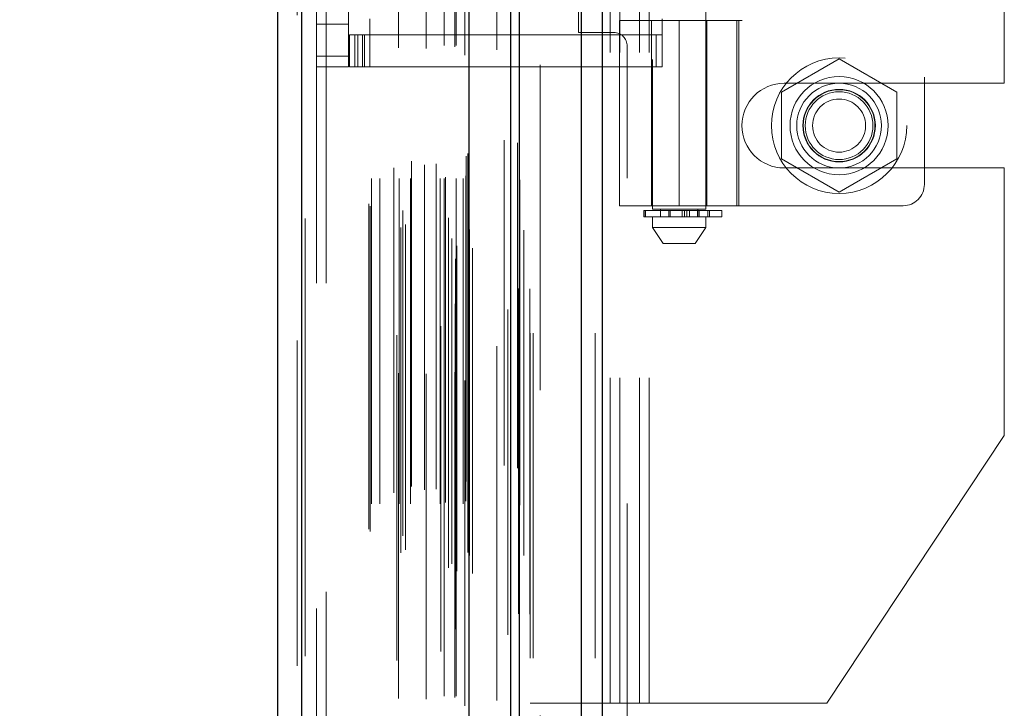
# Model space of a CAD drawing. Header units: inches. Extents: x 0.2 to 10.8, y 0.2 to 8.2.
# Tile 83 of 112: x 5.933 to 6.236, y 4.354 to 4.566. Entities that reach past the tile are written whole.
import ezdxf

# ---------------------------------------------------------------- set-up
doc = ezdxf.new("R2010")
doc.units = ezdxf.units.IN
doc.header["$MEASUREMENT"] = 0
doc.linetypes.add('HIDDEN', pattern=[0.075, 0.05, -0.025])
doc.layers.add('DIMENSIONS', color=140, linetype='Continuous')
doc.styles.add('SLDTEXTSTYLE0', font='TXT', dxfattribs={"width": 0.7})
doc.dimstyles.new('SLDDIMSTYLE0', dxfattribs={"dimtxt": 0.084961, "dimasz": 0.13, "dimexe": 0, "dimexo": 0.0625, "dimgap": 0.02124, "dimtad": 0, "dimtih": 1, "dimtoh": 1, "dimlfac": 12, "dimrnd": 1e-09, "dimzin": 12, "dimdsep": 46, "dimtxsty": 'SLDTEXTSTYLE0', "dimsah": 1, "dimcen": 0.09, "dimadec": 0, "dimazin": 3, "dimtfac": 1, "dimtofl": 0, "dimtmove": 0, "dimatfit": 3, "dimfxl": 0, "dimfrac": 2, "dimtolj": 1, "dimtzin": 12, "dimarcsym": 0})

# ---------------------------------------------------------------- blocks, each defined once
blk = doc.blocks.new('_D_22')
at = {"layer": 'DIMENSIONS'}
for p, q in [((6.06446, 4.90783), (5.59472, 4.90783)), ((5.71972, 4.90783), (5.71972, 4.33897)), ((5.55815, 4.18492), (5.52962, 4.18492)), ((5.52962, 4.18492), (5.52962, 4.04989)), ((5.8813, 4.18492), (5.90983, 4.18492)), ((5.90983, 4.18492), (5.90983, 4.04989)), ((5.52962, 4.04989), (5.55815, 4.04989)), ((5.90983, 4.04989), (5.8813, 4.04989)), ((5.71972, 3.3675), (5.71972, 4.03087)), ((6.06446, 3.3675), (5.59472, 3.3675))]:
    blk.add_line(p, q, dxfattribs=at)
for points in [[(5.71972, 4.90783), (5.69972, 4.77783), (5.73972, 4.77783)], [(5.71972, 3.3675), (5.73972, 3.4975), (5.69972, 3.4975)]]:
    blk.add_solid(points, dxfattribs=at)
at = {"layer": 'DIMENSIONS', "char_height": 0.083333, "attachment_point": 1, "style": 'SLDTEXTSTYLE0'}
for s, insert in [('18.48', (5.55815, 4.31136)), ('469.5', (5.55815, 4.15731))]:
    blk.add_mtext(s, dxfattribs=dict(at, insert=insert))
blk = doc.blocks.new('_D_23')
at = {"layer": 'DIMENSIONS'}
for p, q in [((6.03387, 5.02308), (5.12112, 5.02308)), ((5.24612, 5.02308), (5.24612, 4.39453)), ((5.08455, 4.26439), (5.05602, 4.26439)), ((5.05602, 4.26439), (5.05602, 4.12936)), ((5.40769, 4.26439), (5.43622, 4.26439)), ((5.43622, 4.26439), (5.43622, 4.12936)), ((5.05602, 4.12936), (5.08455, 4.12936)), ((5.43622, 4.12936), (5.40769, 4.12936)), ((5.24612, 3.25216), (5.24612, 3.97531)), ((6.03387, 3.25216), (5.12112, 3.25216))]:
    blk.add_line(p, q, dxfattribs=at)
for points in [[(5.24612, 5.02308), (5.22612, 4.89308), (5.26612, 4.89308)], [(5.24612, 3.25216), (5.26612, 3.38216), (5.22612, 3.38216)]]:
    blk.add_solid(points, dxfattribs=at)
at = {"layer": 'DIMENSIONS', "char_height": 0.083333, "attachment_point": 1, "style": 'SLDTEXTSTYLE0'}
for s, insert in [('21.25', (5.08455, 4.39084)), ('539.8', (5.08455, 4.23679)), ('OPENING', (4.98408, 4.08274))]:
    blk.add_mtext(s, dxfattribs=dict(at, insert=insert))

msp = doc.modelspace()

# ---------------------------------------------------------------- linework, layer by layer
at = {"color": 7, "linetype": 'Continuous', "lineweight": 25}
for p, q in [((6.1055862, 3.1697457), (6.1055862, 5.1143949)), ((6.1119501, 5.1155752), (6.1119501, 3.1697457)), ((6.0838742, 3.1697457), (6.0838742, 5.1051624)), ((6.0865102, 3.1697457), (6.0865102, 5.1054213)), ((6.0710711, 3.1958502), (6.0710711, 5.0794582)), ((6.0195502, 3.2049347), (6.0195502, 5.0703737)), ((6.012113, 5.0674286), (6.012113, 3.2078798))]:
    msp.add_line(p, q, dxfattribs=at)
at = {"color": 7, "linetype": 'HIDDEN', "lineweight": 18}
for p, q in [((6.1055862, 3.1697457), (6.1055862, 5.1143949)), ((6.1098288, 3.1697457), (6.1098288, 5.1143949)), ((6.1098288, 3.1697457), (6.1098288, 5.1143949)), ((6.1119501, 5.1155752), (6.1119501, 3.1697457)), ((6.1119501, 3.1697457), (6.1119501, 5.1155752)), ((6.1119501, 3.1697457), (6.1119501, 5.1155752)), ((6.0865102, 3.1697457), (6.0865102, 5.1054213)), ((6.0898742, 3.1697457), (6.0898742, 5.1051624)), ((6.0907529, 3.1697457), (6.0907529, 5.1054213)), ((6.0907529, 3.1697457), (6.0907529, 5.1054213)), ((6.086256, 3.1833798), (6.086256, 5.0919286)), ((6.0668456, 3.1925161), (6.0668456, 5.0827923)), ((6.0668456, 3.1925161), (6.0668456, 5.0827923)), ((6.0647079, 3.1975848), (6.0647079, 5.0777236)), ((6.0667613, 5.0786983), (6.0667613, 3.1966101)), ((6.0672709, 3.1965202), (6.0672709, 5.0787882)), ((6.072113, 3.1958502), (6.072113, 5.0794582)), ((6.0657002, 3.1988396), (6.0657002, 5.0765068)), ((6.0830008, 5.0769749), (6.0830008, 3.1983385)), ((6.0830008, 5.0769733), (6.0830008, 3.1983469)), ((6.0500333, 3.2021485), (6.0500333, 5.0731599)), ((6.0514649, 3.2030726), (6.0514649, 5.0722317)), ((6.06231, 5.0718191), (6.06231, 3.2034974)), ((6.0706951, 3.2022981), (6.0706951, 5.0730103)), ((6.0706951, 3.2022981), (6.0706951, 5.0730103)), ((6.0711466, 3.2013345), (6.0711466, 5.0739739)), ((6.0711734, 3.2015442), (6.0711734, 5.0737642)), ((6.0195502, 5.0703737), (6.0195502, 3.2049347)), ((6.0205921, 3.2049347), (6.0205921, 5.0703737)), ((6.0205921, 5.0703737), (6.0205921, 3.2049347)), ((6.0488529, 5.0691267), (6.0488529, 3.2061773)), ((6.0646768, 3.2051319), (6.0646768, 5.0701765)), ((6.018113, 5.0674286), (6.018113, 3.2078798)), ((6.040168, 3.209484), (6.040168, 5.0658244)), ((6.0406007, 3.2087533), (6.0406007, 5.0665552)), ((6.0506176, 3.2074509), (6.0506176, 5.0678575)), ((6.0795641, 5.0656726), (6.0795641, 3.2096113)), ((6.0410013, 3.2172012), (6.0410013, 5.0581072)), ((6.0410013, 3.2172012), (6.0410013, 5.0581072)), ((6.0435339, 3.2172012), (6.0435339, 5.0581072)), ((6.0493566, 5.0574431), (6.0493566, 3.2178658)), ((6.0495687, 3.2172012), (6.0495687, 5.0581072)), ((6.0530137, 3.2172012), (6.0530137, 5.0581072)), ((6.0578858, 5.0572059), (6.0578858, 3.218101)), ((6.0621843, 3.2172012), (6.0621843, 5.0581072)), ((6.0633575, 5.0581072), (6.0633575, 3.2172012)), ((6.0633575, 3.2172012), (6.0633575, 5.0581072)), ((6.0637742, 3.2176179), (6.0637742, 5.0576905)), ((6.0666908, 5.0576905), (6.0666908, 3.2176179)), ((6.0671075, 3.2172012), (6.0671075, 5.0581072)), ((6.0671075, 5.0581072), (6.0671075, 3.2172012)), ((6.0691811, 3.2172012), (6.0691811, 5.0581072)), ((6.0691811, 3.2172012), (6.0691811, 5.0581072)), ((6.0700242, 3.2180345), (6.0700242, 5.0572739)), ((6.0700242, 3.2180345), (6.0700242, 5.0572739)), ((6.0478421, 3.2205672), (6.0478421, 5.0547412)), ((6.0573383, 3.2214964), (6.0573383, 5.053812)), ((6.0573383, 3.2214964), (6.0573383, 5.053812)), ((6.0608934, 3.2217425), (6.0608934, 5.0535545)), ((6.0697797, 5.0551125), (6.0697797, 3.2201959)), ((6.0532824, 3.2226052), (6.0532824, 5.0527104)), ((6.0700945, 3.2241144), (6.0700945, 5.051194)), ((6.0700945, 3.2241144), (6.0700945, 5.051194)), ((6.0706418, 3.2248874), (6.0706418, 5.050421)), ((6.0706418, 3.2248874), (6.0706418, 5.050421)), ((6.0859675, 3.2281992), (6.0859675, 5.0470745)), ((6.0818336, 3.2289779), (6.0818336, 5.0463305)), ((6.0928742, 3.2521624), (6.0928742, 5.0230791)), ((6.0928742, 3.2521624), (6.0928742, 5.0230791)), ((6.0928742, 3.2521624), (6.0928742, 5.0230791)), ((6.0928742, 3.2521624), (6.0928742, 5.0230791)), ((6.024113, 4.9851125), (6.024113, 3.2901959)), ((6.027113, 3.2901959), (6.027113, 4.9851125)), ((6.027113, 3.2901959), (6.027113, 4.9851125)), ((6.027113, 4.9851125), (6.027113, 3.2901959)), ((6.027113, 4.9851125), (6.027113, 3.2901959)), ((6.1144575, 4.3559957), (6.1144575, 4.9078291)), ((6.1144575, 4.3559957), (6.1144575, 4.9078291)), ((6.1174575, 4.3559957), (6.1174575, 4.9078291)), ((6.1234575, 4.3559957), (6.1234575, 4.9078291)), ((6.1264575, 4.3559957), (6.1264575, 4.9078291)), ((6.1264575, 4.3559957), (6.1264575, 4.9078291)), ((6.1274595, 4.7538501), (6.1274595, 4.5077871)), ((6.1438637, 4.5077871), (6.1438637, 4.7538501)), ((6.2111209, 4.7483908), (6.2111209, 4.5154511)), ((6.2357075, 4.5465166), (6.2357075, 4.7173082)), ((6.0339555, 4.5548212), (6.0339555, 4.7090207)), ((6.1047075, 4.5621207), (6.1047075, 4.7017041)), ((6.1550487, 4.6980299), (6.1550487, 4.565812)), ((6.0405172, 4.5663041), (6.0405172, 4.5613829)), ((6.1172889, 4.565812), (6.1540343, 4.565812)), ((6.1172889, 4.565812), (6.1172889, 4.5088894)), ((6.1271314, 4.565812), (6.1271314, 4.5088894)), ((6.1304122, 4.5663041), (6.1304122, 4.5613829)), ((6.1356616, 4.565812), (6.1356616, 4.5088894)), ((6.1356616, 4.5088894), (6.1356616, 4.565812)), ((6.1439011, 4.565812), (6.1439011, 4.5088894)), ((6.1441918, 4.5088894), (6.1441918, 4.565812)), ((6.1534082, 4.5088894), (6.1534082, 4.565812)), ((6.1540343, 4.565812), (6.1550487, 4.565812)), ((6.1540343, 4.5088894), (6.1540343, 4.565812)), ((6.024113, 4.5646637), (6.0339555, 4.5646637)), ((6.1155408, 4.5621207), (6.1047075, 4.5621207)), ((6.0342836, 4.5515404), (6.0342836, 4.5613829)), ((6.0342836, 4.5613829), (6.035924, 4.5613829)), ((6.035924, 4.5515404), (6.035924, 4.5613829)), ((6.0367778, 4.5613829), (6.035924, 4.5613829)), ((6.035924, 4.5515404), (6.035924, 4.5613829)), ((6.0367778, 4.5515404), (6.0367778, 4.5613829)), ((6.0367778, 4.5613829), (6.0382656, 4.5613829)), ((6.0382656, 4.5515404), (6.0382656, 4.5613829)), ((6.1286193, 4.5613829), (6.0382656, 4.5613829)), ((6.0388768, 4.5613829), (6.0388768, 4.5515404)), ((6.0405172, 4.5613829), (6.0405172, 4.5515404)), ((6.1286193, 4.5515404), (6.1286193, 4.5613829)), ((6.1286193, 4.5613829), (6.1304122, 4.5613829)), ((6.1304122, 4.5515404), (6.1304122, 4.5613829)), ((6.1197075, 3.7173707), (6.1197075, 4.5579541)), ((6.024113, 4.5548212), (6.0339555, 4.5548212)), ((6.024113, 4.5548212), (6.0339555, 4.5548212)), ((6.0339555, 4.5548212), (6.0339555, 4.5515404)), ((6.1848742, 4.5539917), (6.1671242, 4.5437437)), ((6.2026242, 4.5437437), (6.1848742, 4.5539917)), ((6.024113, 4.5515404), (6.0339555, 4.5515404)), ((6.035924, 4.5515404), (6.0342836, 4.5515404)), ((6.0367778, 4.5515404), (6.035924, 4.5515404)), ((6.0382656, 4.5515404), (6.0367778, 4.5515404)), ((6.0382656, 4.5515404), (6.1286193, 4.5515404)), ((6.1304122, 4.5515404), (6.1286193, 4.5515404)), ((6.1679992, 4.5465166), (6.2357075, 4.5465166)), ((6.1671242, 4.5437437), (6.1671242, 4.5232478)), ((6.2026242, 4.5232478), (6.2026242, 4.5437437)), ((6.1671242, 4.5232478), (6.1848742, 4.5129998)), ((6.1848742, 4.5129998), (6.2026242, 4.5232478)), ((6.1679992, 4.5204749), (6.2357075, 4.5204749)), ((6.2357075, 4.4382353), (6.2357075, 4.5204749)), ((6.1540343, 4.5088894), (6.1172889, 4.5088894)), ((6.1438637, 4.5077871), (6.1274595, 4.5077871)), ((6.1299201, 4.5077871), (6.1299201, 4.5054905)), ((6.141403, 4.5054905), (6.141403, 4.5077871)), ((6.1540343, 4.5088894), (6.2045592, 4.5088894)), ((6.1248255, 4.507459), (6.1249459, 4.507459)), ((6.1248255, 4.507459), (6.1248255, 4.5054905)), ((6.1249459, 4.5054905), (6.1248255, 4.5054905)), ((6.1249459, 4.5054905), (6.1249459, 4.507459)), ((6.1249459, 4.507459), (6.1487849, 4.507459)), ((6.1249459, 4.507459), (6.1249459, 4.5054905)), ((6.1487849, 4.5054905), (6.1249459, 4.5054905)), ((6.1253395, 4.507459), (6.1253395, 4.5054905)), ((6.1253395, 4.5054905), (6.1253395, 4.507459)), ((6.1274595, 4.5054905), (6.1274595, 4.5022096)), ((6.1324565, 4.5054905), (6.1324565, 4.507459)), ((6.1324565, 4.507459), (6.1324565, 4.5054905)), ((6.1329129, 4.507459), (6.1329129, 4.5054905)), ((6.1329129, 4.5054905), (6.1329129, 4.507459)), ((6.1365709, 4.5054905), (6.1365709, 4.507459)), ((6.1365709, 4.507459), (6.1365709, 4.5054905)), ((6.1373087, 4.507459), (6.1373087, 4.5054905)), ((6.1373087, 4.5054905), (6.1373087, 4.507459)), ((6.1380331, 4.5054905), (6.1380331, 4.507459)), ((6.1380331, 4.507459), (6.1380331, 4.5054905)), ((6.1388816, 4.507459), (6.1388816, 4.5054905)), ((6.1388816, 4.5054905), (6.1388816, 4.507459)), ((6.1413223, 4.507459), (6.1413223, 4.5054905)), ((6.1413306, 4.507459), (6.1413306, 4.5054905)), ((6.1413306, 4.5054905), (6.1413306, 4.507459)), ((6.141403, 4.5054905), (6.141403, 4.507459)), ((6.1418086, 4.5054905), (6.1418086, 4.507459)), ((6.1418086, 4.507459), (6.1418086, 4.5054905)), ((6.1438637, 4.5022096), (6.1438637, 4.5054905)), ((6.1445122, 4.507459), (6.1445122, 4.5054905)), ((6.1445122, 4.5054905), (6.1445122, 4.507459)), ((6.1449625, 4.5054905), (6.1449625, 4.507459)), ((6.1449625, 4.507459), (6.1449625, 4.5054905)), ((6.1449986, 4.5054905), (6.1449986, 4.507459)), ((6.1487849, 4.5054905), (6.1487849, 4.507459)), ((6.1274595, 4.5022096), (6.1438637, 4.5022096)), ((6.1274595, 4.5022096), (6.1307403, 4.4972884)), ((6.1405828, 4.4972884), (6.1438637, 4.5022096)), ((6.1307403, 4.4972884), (6.1405828, 4.4972884)), ((6.2357075, 4.4382353), (6.1810825, 4.3559957)), ((6.1144575, 4.3559957), (6.0898742, 4.3559957)), ((6.1174575, 4.3559957), (6.1144575, 4.3559957)), ((6.1264575, 4.3559957), (6.1174575, 4.3559957)), ((6.1810825, 4.3559957), (6.1264575, 4.3559957))]:
    msp.add_line(p, q, dxfattribs=at)
at = {"color": 7, "linetype": 'HIDDEN', "lineweight": 18, "flags": 128}
for points in [[(6.0897632, 3.1833195), (6.0897636, 4.1301002), (6.0897632, 5.0919846)], [(6.0878634, 3.2013655), (6.0878635, 4.1225401), (6.0878634, 5.073945)], [(6.0878634, 3.2013766), (6.0878635, 4.0990386), (6.0878634, 5.0739204)], [(6.0795641, 5.0656965), (6.0795644, 4.0979798), (6.0795641, 3.2096123)], [(6.0795763, 5.0567858), (6.0795762, 4.1452052), (6.0795763, 3.2185244)], [(6.0866923, 3.2168374), (6.0866931, 4.1225401), (6.0866923, 5.0584886)], [(6.0866923, 3.2168205), (6.086693, 4.1574853), (6.0866923, 5.0584875)]]:
    msp.add_lwpolyline(points, dxfattribs=at)
at = {"color": 7, "linetype": 'HIDDEN', "lineweight": 18}
for radius in [0.0208333, 0.0150919, 0.0130208, 0.0111549, 0.0110417, 0.0104167, 0.0081625]:
    msp.add_circle((6.1848742, 4.5334957), radius, dxfattribs=at)
for centre, radius, start, end in [((6.1155408, 4.5579541), 0.0041667, 0, 90), ((6.1679992, 4.5334957), 0.0130208, 90, 270), ((6.2045592, 4.5154511), 0.0065617, 270, 0)]:
    msp.add_arc(centre, radius, start, end, dxfattribs=at)

# ---------------------------------------------------------------- dimensions: what is measured, and where the dimension line sits
at = {"layer": 'DIMENSIONS'}
dim = msp.add_linear_dim(base=(5.2461194, 3.2521624), p1=(6.0838742, 5.0230791), p2=(6.0838742, 3.2521624), angle=90, text='<>\\POPENING', dimstyle='SLDDIMSTYLE0', dxfattribs=at)
dim.commit()
dim.dimension.update_dxf_attribs({"geometry": '_D_23', "text_midpoint": (5.2461194, 4.1849193), "dimtype": 160})
dim = msp.add_linear_dim(base=(5.719721, 3.3674957), p1=(6.1144575, 4.9078291), p2=(6.1144575, 3.3674957), angle=90, dimstyle='SLDDIMSTYLE0', dxfattribs=at)
dim.commit()
dim.dimension.update_dxf_attribs({"geometry": '_D_22', "text_midpoint": (5.719721, 4.1849193), "dimtype": 160})

doc.saveas('drawing.dxf')
